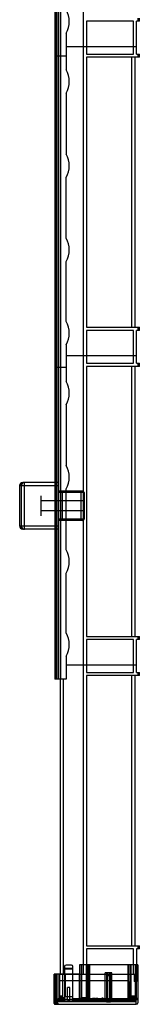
# Model space of a CAD drawing. Header units: millimetres. Extents: x 578 to 655, y 142 to 1573.
# Tile 1 of 2: x 578 to 655, y 142 to 775. Entities that reach past the tile are written whole.
import ezdxf

# ---------------------------------------------------------------- set-up
doc = ezdxf.new("R2010")
doc.units = ezdxf.units.MM
doc.header["$LTSCALE"] = 111.795718
doc.layers.get('0').update_dxf_attribs({"linetype": 'CONTINUOUS'})
doc.layers.add('INTFCLR_14552', color=7, linetype='CONTINUOUS')
doc.layers.add('INTFCLR_40899', color=7, linetype='CONTINUOUS')

msp = doc.modelspace()

# ---------------------------------------------------------------- linework, layer by layer
at = {"color": 7}
for p, q in [((600.9, 1554.02), (600.9, 351.02)), ((601.56, 1554.02), (601.56, 351.02)), ((601.94, 351.02), (601.94, 1554.02)), ((602.83, 1554.02), (602.83, 351.02)), ((603.23, 1554.02), (603.23, 351.02)), ((604.73, 351.02), (604.73, 1554.02)), ((619.43, 161.02), (619.43, 1554.02)), ((651.63, 774.42), (621.43, 774.42)), ((621.43, 774.42), (621.43, 753.27)), ((651.63, 753.27), (651.63, 774.42)), ((655.43, 774.42), (653.63, 774.42)), ((653.63, 753.27), (653.63, 774.42)), ((654.43, 776.42), (654.43, 774.42)), ((655.43, 774.42), (655.43, 776.42)), ((608.27, 766.72), (608.27, 743.12)), ((653.63, 758.02), (608.27, 758.02)), ((608.27, 752.02), (600.9, 752.02)), ((621.43, 753.27), (651.63, 753.27)), ((655.43, 751.27), (621.43, 751.27)), ((621.43, 751.27), (621.43, 577.42)), ((650.33, 751.27), (650.33, 577.42)), ((652.83, 577.42), (652.83, 751.27)), ((653.63, 753.27), (655.43, 753.27)), ((654.43, 753.27), (654.43, 751.27)), ((655.43, 751.27), (655.43, 753.27)), ((608.27, 728.12), (608.27, 688.92)), ((608.27, 634.72), (608.27, 673.92)), ((608.27, 581.22), (608.27, 619.72)), ((621.43, 577.42), (655.43, 577.42)), ((654.43, 577.42), (654.43, 575.42)), ((655.43, 575.42), (655.43, 577.42)), ((651.63, 575.42), (621.43, 575.42)), ((621.43, 575.42), (621.43, 554.27)), ((651.63, 554.27), (651.63, 575.42)), ((655.43, 575.42), (653.63, 575.42)), ((653.63, 554.27), (653.63, 575.42)), ((608.27, 566.22), (608.27, 542.62)), ((653.63, 559.02), (608.27, 559.02)), ((608.27, 551.52), (600.9, 551.52)), ((621.43, 554.27), (651.63, 554.27)), ((655.43, 552.27), (621.43, 552.27)), ((621.43, 552.27), (621.43, 378.42)), ((650.33, 552.27), (650.33, 378.42)), ((652.83, 378.42), (652.83, 552.27)), ((653.63, 554.27), (655.43, 554.27)), ((654.43, 554.27), (654.43, 552.27)), ((655.43, 552.27), (655.43, 554.27)), ((608.27, 527.62), (608.27, 488.42)), ((608.27, 434.22), (608.27, 473.42)), ((608.27, 380.72), (608.27, 419.22)), ((621.43, 378.42), (655.43, 378.42)), ((651.63, 376.42), (621.43, 376.42)), ((621.43, 376.42), (621.43, 355.27)), ((651.63, 355.27), (651.63, 376.42)), ((655.43, 376.42), (653.63, 376.42)), ((653.63, 355.27), (653.63, 376.42)), ((654.43, 378.42), (654.43, 376.42)), ((655.43, 376.42), (655.43, 378.42)), ((608.27, 365.72), (608.27, 351.02)), ((653.63, 360.02), (608.27, 360.02)), ((621.43, 355.27), (651.63, 355.27)), ((653.63, 355.27), (655.43, 355.27)), ((654.43, 355.27), (654.43, 353.27)), ((655.43, 353.27), (655.43, 355.27)), ((608.27, 351.02), (600.9, 351.02)), ((604.43, 351.02), (604.43, 161.02)), ((606.43, 161.02), (606.43, 351.02)), ((655.43, 353.27), (621.43, 353.27)), ((621.43, 353.27), (621.43, 179.42)), ((650.33, 353.27), (650.33, 179.42)), ((652.83, 179.42), (652.83, 353.27)), ((621.43, 179.42), (655.43, 179.42)), ((654.43, 179.42), (654.43, 177.42)), ((655.43, 177.42), (655.43, 179.42)), ((651.63, 177.42), (621.43, 177.42)), ((621.43, 177.42), (621.43, 161.02)), ((651.63, 161.02), (651.63, 177.42)), ((655.43, 177.42), (653.63, 177.42)), ((653.63, 177.42), (653.63, 156.27)), ((604.43, 161.02), (653.63, 161.02)), ((652.13, 161.02), (652.13, 156.27)), ((653.63, 156.27), (652.13, 156.27))]:
    msp.add_line(p, q, dxfattribs=at)
for centre in [(595.2, 774.22), (595.2, 735.62), (595.2, 681.42), (595.2, 627.22), (595.2, 573.72), (595.2, 535.12), (595.2, 480.92), (595.2, 426.72), (595.2, 373.22)]:
    msp.add_arc(centre, 15.06, 330.13717, 29.86283, dxfattribs=at)
at = {"layer": 'INTFCLR_14552', "color": 7}
for p, q in [((578.23, 475.55), (603.23, 475.55)), ((578.23, 475.55), (578.23, 449.55)), ((579.23, 475.55), (579.23, 449.55)), ((603.23, 477.55), (580.23, 477.55)), ((581.23, 477.55), (581.23, 447.55)), ((603.23, 477.55), (603.23, 447.55)), ((591.93, 469.05), (591.93, 456.05)), ((618.73, 472.05), (603.23, 472.05)), ((619.73, 471.05), (603.23, 471.05)), ((605.72, 472.05), (605.72, 453.05)), ((605.73, 472.05), (605.73, 453.05)), ((617.73, 472.05), (617.73, 453.05)), ((619.73, 471.05), (619.73, 454.05)), ((619.73, 465.8), (591.93, 465.8)), ((619.73, 459.3), (591.93, 459.3)), ((619.73, 454.05), (603.23, 454.05)), ((618.73, 453.05), (603.23, 453.05)), ((578.23, 449.55), (603.23, 449.55)), ((603.23, 447.55), (580.23, 447.55))]:
    msp.add_line(p, q, dxfattribs=at)
for centre, radius, start, end in [((580.23, 475.55), 2, 90, 180), ((581.23, 475.55), 2, 90, 180), ((618.73, 471.05), 1, 0, 90), ((618.73, 454.05), 1, 270, 360), ((580.23, 449.55), 2, 180, 270), ((581.23, 449.55), 2, 180, 270)]:
    msp.add_arc(centre, radius, start, end, dxfattribs=at)
for points, knots in [([(581.28, 477.55), (581.1, 477.55), (580.76, 477.51), (580.28, 477.32), (579.85, 477.02), (579.5, 476.6), (579.28, 476.09), (579.23, 475.73), (579.23, 475.55)], [0, 0, 0, 0, 0.166131, 0.319747, 0.484431, 0.659461, 0.833334, 1, 1, 1, 1]), ([(579.23, 449.55), (579.23, 449.37), (579.28, 449.01), (579.5, 448.51), (579.85, 448.09), (580.28, 447.78), (580.76, 447.59), (581.1, 447.55), (581.28, 447.55)], [0, 0, 0, 0, 0.167006, 0.340232, 0.514052, 0.678284, 0.832062, 1, 1, 1, 1])]:
    msp.add_open_spline(points, degree=3, knots=knots, dxfattribs=at)
at = {"layer": 'INTFCLR_40899', "color": 7}
for p, q in [((607.13, 165.95), (607.13, 145.52)), ((612.63, 164.84), (607.13, 164.84)), ((611.63, 166.95), (608.13, 166.95)), ((612.63, 145.52), (612.63, 165.95)), ((654.43, 167.12), (616.93, 167.12)), ((616.93, 167.12), (616.93, 145.25)), ((617.93, 167.12), (617.93, 144.54)), ((618.43, 145.98), (618.43, 167.12)), ((621.43, 145.98), (621.43, 167.12)), ((621.93, 167.12), (621.93, 144.54)), ((622.93, 167.12), (622.93, 145.25)), ((623.33, 167.12), (623.33, 145.25)), ((648.03, 167.12), (648.03, 145.25)), ((648.43, 167.12), (648.43, 145.25)), ((649.43, 167.12), (649.43, 144.54)), ((649.93, 167.12), (649.93, 144.22)), ((652.93, 145.52), (652.93, 167.12)), ((653.43, 167.12), (653.43, 144.54)), ((654.43, 167.12), (654.43, 142.7)), ((616.93, 161.02), (600.39, 161.02)), ((600.39, 143.3), (600.39, 161.02)), ((600.42, 142.23), (600.42, 161.02)), ((601.04, 161.02), (601.04, 142.12)), ((601.05, 161.02), (601.05, 142.89)), ((601.43, 141.72), (601.43, 161.02)), ((601.43, 142.49), (601.43, 161.02)), ((601.59, 144.41), (601.59, 161.02)), ((601.62, 143.33), (601.62, 161.02)), ((602.03, 161.02), (602.03, 141.72)), ((602.07, 161.02), (602.07, 143.23)), ((602.43, 142.1), (602.43, 161.02)), ((603.63, 145.53), (603.63, 161.02)), ((603.93, 161.02), (603.93, 145.76)), ((605.93, 161.02), (605.93, 145.52)), ((606.13, 145.27), (606.13, 161.02)), ((612.63, 164.34), (607.13, 164.34)), ((607.53, 161.02), (607.53, 146.52)), ((616.53, 161.02), (616.53, 145.25)), ((637.63, 162.02), (633.43, 162.02)), ((633.43, 144.47), (633.43, 162.02)), ((634.15, 162.02), (634.15, 143.31)), ((634.93, 144.88), (634.93, 162.02)), ((636.13, 160.02), (634.93, 160.02)), ((636.13, 144.88), (636.13, 162.02)), ((636.9, 162.02), (636.9, 143.31)), ((637.63, 144.47), (637.63, 162.02)), ((647.28, 156.9), (603.63, 156.9)), ((610.68, 152.52), (609.18, 152.52)), ((609.18, 145.01), (609.18, 152.52)), ((610.68, 145.01), (610.68, 152.52)), ((649.28, 154.9), (649.28, 144.97)), ((606.13, 146.92), (603.63, 146.92)), ((605.93, 146.52), (603.63, 146.52)), ((605.93, 145.76), (603.63, 145.76)), ((612.63, 146.52), (607.13, 146.52)), ((618.43, 145.52), (618.42, 145.98)), ((618.42, 145.98), (621.42, 145.98)), ((618.43, 145.98), (621.43, 145.98)), ((618.43, 145.98), (618.43, 145.52)), ((621.42, 145.98), (621.43, 145.52)), ((621.43, 145.98), (621.43, 145.52)), ((652.93, 146.92), (648.93, 146.92)), ((648.93, 145.17), (648.93, 146.92)), ((652.93, 145.99), (649.93, 145.99)), ((601.04, 142.42), (602.03, 142.42)), ((601.04, 142.42), (601.43, 142.42)), ((601.04, 142.12), (602.03, 142.12)), ((601.04, 142.12), (601.43, 142.12)), ((602.03, 143.8), (601.05, 143.8)), ((601.05, 143.8), (601.43, 143.8)), ((601.05, 142.89), (602.03, 142.89)), ((601.05, 142.89), (601.43, 142.89)), ((602.03, 143.41), (601.43, 143.41)), ((601.43, 143.41), (602.03, 143.41)), ((602.03, 143.41), (601.43, 143.41)), ((602.03, 142.49), (601.43, 142.49)), ((602.03, 142.49), (601.43, 142.49)), ((601.43, 142.49), (602.03, 142.49)), ((602.03, 142.03), (601.43, 142.03)), ((601.43, 142.02), (602.03, 142.03)), ((602.03, 142.03), (601.43, 142.02)), ((602.03, 141.72), (601.43, 141.72)), ((602.03, 141.72), (601.43, 141.72)), ((601.43, 141.72), (602.03, 141.72)), ((602.03, 142.49), (602.29, 142.49)), ((602.03, 141.72), (602.39, 141.72)), ((602.07, 144.83), (603.63, 144.83)), ((603.63, 144.06), (602.07, 144.06)), ((603.62, 144.06), (602.07, 144.06)), ((603.63, 143.49), (602.07, 143.49)), ((603.63, 143.23), (602.07, 143.23)), ((602.38, 141.72), (602.64, 141.72)), ((602.43, 144.65), (602.43, 144.65)), ((602.54, 141.72), (602.65, 141.72)), ((602.64, 141.72), (602.73, 141.72)), ((602.83, 144.25), (602.83, 143.49)), ((602.83, 142.43), (602.83, 142.06)), ((602.83, 141.71), (602.83, 141.7)), ((606.13, 144.27), (602.84, 144.27)), ((603.63, 143.8), (603.62, 144.06)), ((603.63, 145.53), (607.13, 145.52)), ((603.63, 145.27), (603.63, 145.53)), ((603.63, 145.52), (605.93, 145.52)), ((603.63, 145.27), (603.63, 145.52)), ((606.13, 145.27), (603.63, 145.27)), ((603.63, 145.04), (603.63, 145.27)), ((603.63, 145.04), (606.13, 145.04)), ((603.63, 144.83), (603.63, 145.04)), ((603.63, 145.04), (603.63, 144.83)), ((603.63, 144.06), (603.63, 144.83)), ((603.63, 143.74), (603.63, 144.06)), ((652.93, 143.74), (603.63, 143.74)), ((603.63, 143.73), (603.63, 143.74)), ((652.93, 143.73), (603.63, 143.73)), ((603.63, 143.73), (603.63, 143.49)), ((603.63, 143.67), (634.93, 143.67)), ((603.63, 143.23), (603.63, 143.49)), ((603.63, 143.23), (603.63, 143.2)), ((652.93, 143.2), (603.63, 143.2)), ((607.13, 145.76), (603.93, 145.76)), ((606.13, 145.04), (606.13, 145.27)), ((606.13, 145.27), (606.13, 145.04)), ((606.13, 145.04), (606.13, 144.27)), ((606.13, 144.27), (606.13, 143.7)), ((612.63, 143.7), (606.13, 143.7)), ((607.13, 145.01), (607.13, 145.52)), ((607.13, 145.52), (607.13, 145.01)), ((607.13, 145.01), (609.18, 145.01)), ((607.13, 145.01), (607.13, 144.7)), ((607.13, 145.01), (609.18, 145.01)), ((609.18, 145.01), (609.18, 144.7)), ((609.18, 145.01), (609.18, 144.7)), ((609.18, 144.7), (610.68, 144.7)), ((609.18, 144.7), (610.68, 144.7)), ((610.68, 145.01), (612.63, 145.01)), ((610.68, 145.01), (610.68, 144.7)), ((610.68, 144.7), (610.68, 145.01)), ((610.68, 145.01), (612.63, 145.01)), ((612.63, 145.52), (618.43, 145.52)), ((612.63, 145.52), (612.63, 145.01)), ((616.54, 145.07), (612.63, 145.07)), ((612.63, 144.08), (612.63, 145.01)), ((617.93, 144.08), (612.63, 144.08)), ((612.63, 144.08), (612.63, 143.7)), ((612.63, 144.08), (617.93, 144.08)), ((617.93, 144.08), (612.63, 144.08)), ((616.93, 145.25), (616.53, 145.25)), ((616.54, 145.07), (616.93, 145.12)), ((622.93, 145.53), (616.93, 145.53)), ((616.93, 145.2), (616.93, 145.25)), ((621.93, 144.54), (617.93, 144.54)), ((617.93, 144.54), (617.93, 144.08)), ((617.93, 144.54), (621.93, 144.54)), ((621.93, 144.54), (617.93, 144.54)), ((621.43, 145.52), (652.93, 145.52)), ((622.62, 145.62), (621.69, 145.62)), ((621.69, 145.13), (621.69, 145.62)), ((621.78, 145.25), (621.69, 145.23)), ((621.69, 145.23), (622.31, 145.18)), ((622.31, 145.18), (621.69, 145.13)), ((621.69, 145.13), (621.78, 145.11)), ((621.78, 145.11), (621.78, 145.62)), ((622.62, 145.18), (621.78, 145.25)), ((621.78, 145.11), (622.62, 145.18)), ((621.93, 144.54), (621.93, 144.08)), ((621.93, 144.08), (621.93, 144.54)), ((649.43, 144.08), (621.93, 144.08)), ((622.31, 145.18), (622.31, 145.62)), ((622.62, 145.18), (622.62, 145.62)), ((622.92, 145.12), (623.31, 145.07)), ((623.33, 145.25), (622.93, 145.25)), ((622.93, 145.25), (622.93, 145.2)), ((648.04, 145.07), (623.31, 145.07)), ((625.11, 145.62), (626.75, 145.62)), ((625.11, 145.62), (625.11, 145.12)), ((625.15, 145.14), (625.11, 145.12)), ((625.11, 145.12), (625.11, 145.09)), ((625.11, 145.09), (625.15, 145.07)), ((625.15, 145.07), (625.15, 145.62)), ((625.28, 145.17), (625.15, 145.14)), ((625.15, 145.07), (625.28, 145.04)), ((625.28, 145.04), (625.28, 145.62)), ((625.46, 145.2), (625.28, 145.17)), ((625.28, 145.04), (625.46, 145.02)), ((625.37, 145.09), (625.37, 145.62)), ((625.42, 145.07), (625.42, 145.62)), ((625.46, 145.02), (625.46, 145.62)), ((625.68, 145.2), (625.46, 145.2)), ((625.46, 145.02), (625.68, 145.01)), ((625.5, 145.06), (625.5, 145.62)), ((625.64, 145.05), (625.64, 145.62)), ((626.48, 145.16), (625.64, 145.16)), ((625.64, 145.05), (626.48, 145.05)), ((625.68, 145.01), (625.68, 145.62)), ((626.48, 145.2), (625.68, 145.2)), ((625.68, 145.01), (626.75, 145.01)), ((626.48, 145.36), (626.48, 145.62)), ((626.75, 145.36), (626.48, 145.36)), ((626.48, 145.36), (626.48, 145.2)), ((626.48, 145.2), (626.48, 145.05)), ((626.75, 145.36), (626.75, 145.62)), ((626.75, 145.01), (626.75, 145.36)), ((627.1, 145.62), (628.74, 145.62)), ((627.1, 145.62), (627.1, 145.12)), ((627.15, 145.14), (627.1, 145.12)), ((627.1, 145.12), (627.1, 145.09)), ((627.1, 145.09), (627.15, 145.07)), ((627.15, 145.07), (627.15, 145.62)), ((627.28, 145.17), (627.15, 145.14)), ((627.15, 145.07), (627.28, 145.04)), ((627.28, 145.04), (627.28, 145.62)), ((627.46, 145.2), (627.28, 145.17)), ((627.28, 145.04), (627.46, 145.02)), ((627.37, 145.09), (627.37, 145.62)), ((627.41, 145.07), (627.41, 145.62)), ((627.46, 145.02), (627.46, 145.62)), ((627.68, 145.2), (627.46, 145.2)), ((627.46, 145.02), (627.68, 145.01)), ((627.5, 145.06), (627.5, 145.62)), ((627.63, 145.05), (627.63, 145.62)), ((628.48, 145.16), (627.63, 145.16)), ((627.63, 145.05), (628.48, 145.05)), ((627.68, 145.01), (627.68, 145.62)), ((628.48, 145.2), (627.68, 145.2)), ((627.68, 145.01), (628.74, 145.01)), ((628.48, 145.36), (628.48, 145.62)), ((628.74, 145.36), (628.48, 145.36)), ((628.48, 145.36), (628.48, 145.2)), ((628.48, 145.2), (628.48, 145.05)), ((628.74, 145.36), (628.74, 145.62)), ((628.74, 145.01), (628.74, 145.36)), ((632.16, 145.62), (631.22, 145.62)), ((631.22, 145.18), (631.22, 145.62)), ((632.07, 145.25), (631.22, 145.18)), ((631.22, 145.18), (632.07, 145.11)), ((631.54, 145.18), (631.54, 145.62)), ((631.54, 145.18), (632.16, 145.23)), ((632.16, 145.13), (631.54, 145.18)), ((632.07, 145.11), (632.07, 145.62)), ((632.16, 145.23), (632.07, 145.25)), ((632.07, 145.11), (632.16, 145.13)), ((632.16, 145.13), (632.16, 145.62)), ((634.15, 144.47), (633.43, 144.47)), ((633.43, 144.47), (633.43, 144.36)), ((634.15, 144.47), (633.43, 144.47)), ((633.43, 144.47), (633.43, 144.4)), ((633.43, 144.36), (634.15, 144.36)), ((633.43, 143.35), (633.43, 144.36)), ((633.43, 144.36), (634.15, 144.36)), ((634.15, 143.35), (633.43, 143.35)), ((633.43, 143.35), (633.43, 143.31)), ((634.15, 143.31), (633.43, 143.31)), ((636.12, 144.88), (634.92, 144.88)), ((634.92, 144.88), (634.93, 144.54)), ((636.13, 144.88), (634.93, 144.88)), ((634.93, 144.88), (634.93, 144.54)), ((634.93, 144.29), (634.93, 144.54)), ((634.93, 143.8), (634.93, 144.29)), ((634.93, 144.02), (636.13, 144.02)), ((634.93, 143.67), (634.93, 143.8)), ((634.93, 143.67), (634.93, 143.38)), ((634.93, 143.51), (636.13, 143.51)), ((634.93, 143.29), (634.93, 143.38)), ((634.93, 143.2), (634.93, 143.29)), ((634.93, 143.23), (636.13, 143.23)), ((636.13, 144.54), (636.12, 144.88)), ((636.13, 144.88), (636.13, 144.54)), ((636.13, 144.29), (636.13, 144.54)), ((636.13, 144.29), (636.13, 143.8)), ((652.93, 143.8), (636.13, 143.8)), ((636.13, 143.67), (636.13, 143.8)), ((636.13, 143.67), (652.93, 143.67)), ((636.13, 143.38), (636.13, 143.67)), ((636.13, 143.29), (636.13, 143.38)), ((636.13, 143.29), (636.13, 143.2)), ((637.63, 144.47), (636.9, 144.47)), ((637.63, 144.47), (636.9, 144.47)), ((636.9, 144.36), (637.63, 144.36)), ((636.9, 144.36), (637.63, 144.36)), ((637.63, 143.35), (636.9, 143.35)), ((637.63, 143.31), (636.9, 143.31)), ((637.63, 144.47), (637.63, 144.36)), ((637.63, 144.36), (637.63, 144.43)), ((637.63, 143.35), (637.63, 144.36)), ((637.63, 143.35), (637.63, 143.31)), ((648.43, 145.25), (648.03, 145.25)), ((648.43, 145.12), (648.04, 145.07)), ((654.43, 145.53), (648.43, 145.53)), ((648.43, 145.2), (648.43, 145.25)), ((652.93, 145.18), (648.93, 145.17)), ((652.93, 145.17), (648.93, 145.17)), ((648.93, 145.17), (648.93, 144.95)), ((648.93, 145.17), (648.93, 144.95)), ((648.93, 144.95), (652.93, 144.95)), ((648.93, 144.95), (652.92, 144.95)), ((649.32, 144.97), (649.28, 144.97)), ((649.78, 144.97), (649.32, 144.97)), ((649.32, 144.97), (649.32, 143.36)), ((649.78, 143.43), (649.32, 143.36)), ((652.93, 143.36), (649.32, 143.36)), ((653.43, 144.54), (649.43, 144.54)), ((649.43, 144.54), (649.43, 144.08)), ((649.78, 144.97), (652.93, 144.97)), ((649.78, 144.97), (649.78, 143.43)), ((652.93, 143.43), (649.78, 143.43)), ((649.93, 145.75), (652.93, 145.75)), ((652.93, 145.72), (649.93, 145.72)), ((649.93, 144.22), (652.93, 144.22)), ((649.93, 144.19), (649.93, 144.22)), ((652.93, 144.19), (649.93, 144.19)), ((652.93, 145.52), (652.93, 145.17)), ((652.93, 145.17), (652.93, 144.95)), ((652.93, 144.95), (652.93, 143.74)), ((652.93, 143.73), (652.93, 143.74)), ((652.93, 143.43), (652.93, 143.73)), ((652.93, 143.36), (652.93, 143.43)), ((652.93, 143.36), (652.93, 143.2)), ((653.43, 141.7), (653.43, 144.54))]:
    msp.add_line(p, q, dxfattribs=at)
for points in [[(600.39, 143.31), (600.69, 142.78), (601.33, 142.5)], [(600.42, 142.23), (600.6, 141.89), (600.78, 141.8), (600.94, 141.76), (601.15, 141.74), (601.4, 141.72)], [(602.29, 142.49), (602.51, 142.48), (602.65, 142.47), (602.7, 142.46), (602.62, 142.49), (602.49, 142.62)], [(602.43, 144.65), (602.43, 144.66), (602.44, 144.66)], [(602.7, 142.46), (602.63, 142.49), (602.49, 142.62), (602.43, 142.83)], [(602.52, 142.21), (602.45, 142.33), (602.43, 142.46)], [(602.51, 142.22), (602.45, 142.33), (602.43, 142.46)], [(602.72, 141.72), (602.78, 141.71), (602.79, 141.71), (602.72, 141.73), (602.61, 141.77), (602.52, 141.86), (602.45, 141.97), (602.43, 142.11)], [(602.77, 141.71), (602.79, 141.71), (602.73, 141.72), (602.62, 141.77), (602.52, 141.85), (602.45, 141.97), (602.43, 142.11)], [(602.84, 144.27), (602.83, 144.26), (602.83, 144.26), (602.83, 144.25)], [(602.83, 141.7), (619.59, 141.75), (636.46, 141.78), (653.43, 141.7)]]:
    msp.add_lwpolyline(points, dxfattribs=at)
for centre, radius, start, end in [((608.13, 165.95), 1, 90.00523, 179.99784), ((611.63, 165.95), 1, 0.00527, 89.99781), ((647.28, 154.9), 2, 0, 90), ((601.46, 143.81), 0.414, 181.51907, 224.20493), ((601.43, 142.89), 0.4, 254.05167, 270), ((601.43, 142.12), 0.4, 266.8157, 270.00304), ((602.83, 142.46), 0.4, 180.03405, 270.03317), ((602.83, 142.11), 0.4, 180.00077, 269.99998), ((602.83, 142.1), 0.4, 180, 270), ((605.18, 1241.9), 1096.63, 269.91864, 270.04919), ((606.93, -88.5), 234.02, 89.95311, 90.2469), ((617.95, 145.25), 1.42, 180.0024, 187.25789), ((617.95, 145.25), 1.42, 179.99467, 187.26563), ((617.91, 145.53), 0.987, 180.0679, 225.32084), ((617.96, 145.25), 1.03, 180.00357, 187.21212), ((621.94, 145.53), 0.987, 314.67917, 359.93209), ((621.89, 145.25), 1.03, 352.81786, 0.00695), ((621.89, 145.25), 1.03, 352.78941, 359.99781), ((621.9, 145.25), 1.43, 352.74468, 359.99578), ((621.9, 145.25), 1.42, 352.73452, 0.0052), ((834.09, 145.81), 199.17, 180.4372, 180.57766), ((803.68, 145.54), 167.56, 180.42574, 180.59279), ((649.45, 145.25), 1.42, 180.0024, 187.25789), ((649.45, 145.25), 1.42, 179.99467, 187.26563), ((649.41, 145.53), 0.987, 180.06791, 225.32083), ((649.46, 145.25), 1.03, 180.00357, 187.21212), ((653.43, 145.55), 1.01, 269.99961, 277.71459), ((653.43, 142.7), 1, 270, 360)]:
    msp.add_arc(centre, radius, start, end, dxfattribs=at)
for centre, major_axis, ratio, start_param, end_param in [((617.53, 443.2), (0, 300), 0.231563, -3.028439, -3.027797), ((633.17, 443.2), (0, 300), 0.231563, -3.254104, -3.253461), ((601.75, 443.2), (0, 300), 0.694681, -3.027797, -3.027369), ((648.68, 443.2), (0, 300), 0.694681, -3.253461, -3.253033), ((554.25, 443.2), (625.19, 0), 0.479854, -1.456572, -1.456358), ((695.03, 443.2), (625.19, 0), 0.479854, -1.682237, -1.682023), ((619.52, 443.2), (0, 300), 0.231553, -3.028439, -3.027797), ((635.17, 443.2), (0, 300), 0.231553, -3.254104, -3.253461), ((603.75, 443.2), (0, 300), 0.694681, -3.027797, -3.027369), ((650.68, 443.2), (0, 300), 0.694681, -3.253461, -3.253033), ((556.24, 443.2), (625.2, 0), 0.479847, -1.456572, -1.456358), ((697.03, 443.2), (625.2, 0), 0.479847, -1.682237, -1.682023)]:
    msp.add_ellipse(centre, major_axis=major_axis, ratio=ratio, start_param=start_param, end_param=end_param, dxfattribs=at)
for points, knots in [([(600.39, 143.3), (600.39, 143.36), (600.48, 143.5), (600.72, 143.66), (600.92, 143.75), (601.05, 143.8)], [0, 0, 0, 0, 0.204948, 0.527753, 1, 1, 1, 1]), ([(601.05, 142.89), (600.92, 142.92), (600.72, 142.99), (600.48, 143.11), (600.39, 143.25), (600.39, 143.3)], [0, 0, 0, 0, 0.474895, 0.794847, 1, 1, 1, 1]), ([(601.04, 142.42), (600.92, 142.4), (600.73, 142.36), (600.54, 142.31), (600.42, 142.26), (600.42, 142.23)], [0, 0, 0, 0, 0.534475, 0.864503, 1, 1, 1, 1]), ([(600.42, 142.23), (600.42, 142.26), (600.54, 142.31), (600.73, 142.36), (600.92, 142.4), (601.04, 142.42)], [0, 0, 0, 0, 0.135497, 0.465525, 1, 1, 1, 1]), ([(600.42, 142.23), (600.42, 142.21), (600.49, 142.18), (600.6, 142.16), (600.79, 142.13), (600.95, 142.13), (601.04, 142.12)], [0, 0, 0, 0, 0.083259, 0.271645, 0.576771, 1, 1, 1, 1]), ([(601.43, 142.49), (601.27, 142.54), (601.02, 142.59), (600.71, 142.91), (601.03, 143.24), (601.27, 143.34), (601.43, 143.41)], [0, 0, 0, 0, 0.318624, 0.486049, 0.664503, 1, 1, 1, 1]), ([(601.43, 142.03), (601.34, 142.01), (601.19, 141.98), (600.99, 141.92), (600.89, 141.89), (600.81, 141.84), (600.83, 141.81), (600.86, 141.79), (600.91, 141.78), (600.98, 141.76), (601.06, 141.75), (601.21, 141.73), (601.34, 141.73), (601.43, 141.72)], [0, 0, 0, 0, 0.211953, 0.366036, 0.462763, 0.506856, 0.523192, 0.549337, 0.588659, 0.642044, 0.709793, 0.792018, 1, 1, 1, 1]), ([(601.43, 141.72), (601.27, 141.73), (601.12, 141.72), (600.74, 141.83), (601.12, 141.98), (601.27, 142), (601.43, 142.02)], [0, 0, 0, 0, 0.360835, 0.491893, 0.630765, 1, 1, 1, 1]), ([(601.43, 142.02), (601.27, 142), (601.12, 141.98), (600.74, 141.83), (601.12, 141.72), (601.27, 141.73), (601.43, 141.72)], [0, 0, 0, 0, 0.369234, 0.508105, 0.639164, 1, 1, 1, 1]), ([(601.15, 142.14), (601.13, 142.17), (601.09, 142.22), (601.05, 142.32), (601.04, 142.39), (601.04, 142.42)], [0, 0, 0, 0, 0.332195, 0.665995, 1, 1, 1, 1]), ([(601.15, 141.84), (601.13, 141.86), (601.08, 141.92), (601.05, 142.02), (601.04, 142.09), (601.04, 142.12)], [0, 0, 0, 0, 0.331399, 0.665075, 1, 1, 1, 1]), ([(601.05, 142.33), (601.06, 142.29), (601.09, 142.21), (601.18, 142.11), (601.3, 142.04), (601.38, 142.03), (601.43, 142.03)], [0, 0, 0, 0, 0.254868, 0.505856, 0.753709, 1, 1, 1, 1]), ([(601.05, 142.03), (601.06, 141.99), (601.09, 141.9), (601.18, 141.8), (601.29, 141.74), (601.38, 141.72), (601.43, 141.72)], [0, 0, 0, 0, 0.25278, 0.503655, 0.75248, 1, 1, 1, 1]), ([(601.06, 143.71), (601.07, 143.67), (601.11, 143.58), (601.2, 143.49), (601.31, 143.42), (601.39, 143.41), (601.43, 143.41)], [0, 0, 0, 0, 0.260602, 0.512852, 0.758455, 1, 1, 1, 1]), ([(601.43, 142.49), (601.41, 142.49), (601.34, 142.5), (601.25, 142.53), (601.16, 142.59), (601.09, 142.68), (601.06, 142.76), (601.06, 142.79)], [0, 0, 0, 0, 0.155254, 0.359252, 0.559312, 0.7804, 1, 1, 1, 1]), ([(601.43, 142.03), (601.39, 142.03), (601.32, 142.04), (601.23, 142.08), (601.18, 142.12), (601.15, 142.14)], [0, 0, 0, 0, 0.331112, 0.664422, 1, 1, 1, 1]), ([(601.43, 143.41), (601.4, 143.41), (601.33, 143.42), (601.24, 143.46), (601.19, 143.5), (601.16, 143.53)], [0, 0, 0, 0, 0.330228, 0.663726, 1, 1, 1, 1]), ([(601.59, 144.41), (601.59, 144.46), (601.65, 144.58), (601.82, 144.71), (601.98, 144.79), (602.07, 144.83)], [0, 0, 0, 0, 0.219791, 0.542049, 1, 1, 1, 1]), ([(602.07, 144.83), (601.94, 144.77), (601.75, 144.68), (601.59, 144.49), (601.59, 144.41)], [0, 0, 0, 0, 0.638506, 1, 1, 1, 1]), ([(602.07, 144.06), (601.98, 144.09), (601.83, 144.15), (601.65, 144.26), (601.59, 144.37), (601.59, 144.41)], [0, 0, 0, 0, 0.459046, 0.77826, 1, 1, 1, 1]), ([(601.59, 144.41), (601.59, 144.34), (601.75, 144.16), (601.94, 144.1), (602.07, 144.06)], [0, 0, 0, 0, 0.360538, 1, 1, 1, 1]), ([(602.07, 143.49), (601.98, 143.47), (601.85, 143.44), (601.69, 143.4), (601.63, 143.35), (601.62, 143.33)], [0, 0, 0, 0, 0.52911, 0.857956, 1, 1, 1, 1]), ([(602.07, 143.23), (601.98, 143.24), (601.85, 143.26), (601.69, 143.27), (601.64, 143.31), (601.62, 143.33)], [0, 0, 0, 0, 0.534909, 0.862908, 1, 1, 1, 1]), ([(601.62, 143.33), (601.64, 143.31), (601.69, 143.27), (601.85, 143.26), (601.98, 143.24), (602.07, 143.23)], [0, 0, 0, 0, 0.137092, 0.465091, 1, 1, 1, 1]), ([(602.43, 143.89), (602.43, 143.87), (602.38, 143.84), (602.3, 143.82), (602.17, 143.81), (602.08, 143.8), (602.03, 143.8)], [0, 0, 0, 0, 0.107274, 0.321976, 0.634101, 1, 1, 1, 1]), ([(602.03, 143.41), (602.11, 143.41), (602.27, 143.41), (602.49, 143.42), (602.67, 143.44), (602.77, 143.46), (602.83, 143.48), (602.83, 143.49)], [0, 0, 0, 0, 0.297815, 0.586592, 0.834997, 0.940988, 1, 1, 1, 1]), ([(602.03, 143.41), (602.11, 143.41), (602.27, 143.41), (602.48, 143.42), (602.66, 143.44), (602.76, 143.46), (602.82, 143.48), (602.83, 143.49)], [0, 0, 0, 0, 0.303102, 0.578554, 0.79803, 0.940736, 1, 1, 1, 1]), ([(602.83, 143.49), (602.82, 143.48), (602.76, 143.46), (602.66, 143.44), (602.48, 143.42), (602.27, 143.41), (602.11, 143.41), (602.03, 143.41)], [0, 0, 0, 0, 0.059435, 0.202471, 0.422173, 0.697489, 1, 1, 1, 1]), ([(602.03, 142.89), (602.08, 142.89), (602.17, 142.89), (602.3, 142.88), (602.37, 142.86), (602.43, 142.85), (602.43, 142.83)], [0, 0, 0, 0, 0.374501, 0.693119, 0.908242, 1, 1, 1, 1]), ([(602.43, 142.83), (602.43, 142.85), (602.37, 142.86), (602.3, 142.88), (602.17, 142.89), (602.08, 142.89), (602.03, 142.89)], [0, 0, 0, 0, 0.091769, 0.306865, 0.625461, 1, 1, 1, 1]), ([(602.03, 142.49), (602.11, 142.49), (602.28, 142.49), (602.5, 142.48), (602.69, 142.47), (602.78, 142.45), (602.83, 142.43)], [0, 0, 0, 0, 0.317498, 0.636601, 0.827423, 1, 1, 1, 1]), ([(602.83, 142.43), (602.81, 142.44), (602.76, 142.46), (602.66, 142.47), (602.5, 142.48), (602.28, 142.49), (602.11, 142.49), (602.03, 142.49)], [0, 0, 0, 0, 0.062596, 0.184554, 0.378956, 0.685696, 1, 1, 1, 1]), ([(602.03, 142.42), (602.08, 142.42), (602.17, 142.43), (602.28, 142.43), (602.35, 142.44), (602.39, 142.45), (602.41, 142.45), (602.43, 142.46), (602.43, 142.46)], [0, 0, 0, 0, 0.377832, 0.69872, 0.821422, 0.913568, 0.972891, 1, 1, 1, 1]), ([(602.03, 142.12), (602.08, 142.12), (602.15, 142.12), (602.25, 142.12), (602.31, 142.12), (602.35, 142.12), (602.39, 142.12), (602.41, 142.11), (602.43, 142.11), (602.43, 142.11)], [0, 0, 0, 0, 0.38237, 0.555299, 0.706708, 0.830256, 0.922276, 0.979791, 1, 1, 1, 1]), ([(602.83, 142.06), (602.78, 142.05), (602.67, 142.04), (602.49, 142.03), (602.27, 142.03), (602.11, 142.03), (602.03, 142.03)], [0, 0, 0, 0, 0.178826, 0.403377, 0.688241, 1, 1, 1, 1]), ([(602.03, 142.03), (602.11, 142.03), (602.27, 142.03), (602.49, 142.03), (602.67, 142.04), (602.78, 142.05), (602.83, 142.06)], [0, 0, 0, 0, 0.319939, 0.595846, 0.812315, 1, 1, 1, 1]), ([(602.03, 142.03), (602.11, 142.03), (602.27, 142.03), (602.48, 142.03), (602.67, 142.04), (602.78, 142.05), (602.83, 142.06)], [0, 0, 0, 0, 0.307901, 0.586625, 0.80748, 1, 1, 1, 1]), ([(602.83, 142.06), (602.78, 142.05), (602.67, 142.04), (602.48, 142.03), (602.26, 142.03), (602.11, 142.03), (602.03, 142.03)], [0, 0, 0, 0, 0.193153, 0.414204, 0.692709, 1, 1, 1, 1]), ([(602.83, 141.71), (602.81, 141.71), (602.75, 141.72), (602.59, 141.72), (602.34, 141.72), (602.14, 141.72), (602.03, 141.72)], [0, 0, 0, 0, 0.062812, 0.240046, 0.579945, 1, 1, 1, 1]), ([(602.03, 141.72), (602.09, 141.72), (602.21, 141.72), (602.39, 141.72), (602.55, 141.72), (602.7, 141.72), (602.78, 141.71), (602.83, 141.71)], [0, 0, 0, 0, 0.234962, 0.461446, 0.676174, 0.838977, 1, 1, 1, 1]), ([(602.83, 141.71), (602.77, 141.72), (602.66, 141.72), (602.48, 141.72), (602.26, 141.72), (602.11, 141.72), (602.03, 141.72)], [0, 0, 0, 0, 0.191858, 0.413576, 0.692784, 1, 1, 1, 1]), ([(602.03, 141.72), (602.11, 141.72), (602.27, 141.72), (602.48, 141.72), (602.67, 141.72), (602.78, 141.72), (602.83, 141.71)], [0, 0, 0, 0, 0.310016, 0.588145, 0.808596, 1, 1, 1, 1]), ([(602.07, 144.83), (602.24, 144.83), (602.59, 144.83), (603.11, 144.83), (603.45, 144.83), (603.63, 144.83)], [0, 0, 0, 0, 0.332538, 0.66572, 1, 1, 1, 1]), ([(602.43, 144.65), (602.43, 144.54), (602.51, 144.33), (602.72, 144.25), (602.83, 144.25)], [0, 0, 0, 0, 0.498504, 1, 1, 1, 1]), ([(602.43, 144.65), (602.43, 144.54), (602.51, 144.33), (602.72, 144.25), (602.83, 144.25)], [0, 0, 0, 0, 0.498504, 1, 1, 1, 1]), ([(602.43, 143.89), (602.43, 143.79), (602.51, 143.58), (602.72, 143.49), (602.83, 143.49)], [0, 0, 0, 0, 0.498949, 1, 1, 1, 1]), ([(602.43, 142.83), (602.43, 142.73), (602.51, 142.52), (602.72, 142.43), (602.83, 142.43)], [0, 0, 0, 0, 0.495823, 1, 1, 1, 1]), ([(602.43, 142.83), (602.43, 142.73), (602.51, 142.52), (602.72, 142.43), (602.83, 142.43)], [0, 0, 0, 0, 0.495826, 1, 1, 1, 1]), ([(603.93, 145.76), (603.77, 145.64), (603.48, 145.43), (603.09, 145.14), (602.78, 144.91), (602.57, 144.76), (602.47, 144.69), (602.44, 144.66)], [0, 0, 0, 0, 0.314334, 0.584587, 0.795584, 0.934437, 1, 1, 1, 1]), ([(602.44, 144.66), (602.47, 144.69), (602.54, 144.74), (602.69, 144.85), (602.91, 145.01), (603.19, 145.22), (603.54, 145.47), (603.79, 145.66), (603.93, 145.76)], [0, 0, 0, 0, 0.054843, 0.155533, 0.297622, 0.4885, 0.730798, 1, 1, 1, 1]), ([(602.84, 144.27), (602.73, 144.27), (602.53, 144.36), (602.44, 144.56), (602.44, 144.66)], [0, 0, 0, 0, 0.500034, 1, 1, 1, 1]), ([(602.84, 144.27), (602.73, 144.27), (602.53, 144.36), (602.44, 144.56), (602.44, 144.66)], [0, 0, 0, 0, 0.499131, 1, 1, 1, 1]), ([(602.84, 144.27), (602.86, 144.3), (602.92, 144.38), (603.04, 144.54), (603.21, 144.78), (603.41, 145.06), (603.66, 145.39), (603.83, 145.62), (603.93, 145.76)], [0, 0, 0, 0, 0.05685, 0.172125, 0.328353, 0.533113, 0.730966, 1, 1, 1, 1]), ([(603.93, 145.76), (603.82, 145.61), (603.63, 145.35), (603.34, 144.96), (603.11, 144.65), (602.95, 144.41), (602.86, 144.3), (602.84, 144.27)], [0, 0, 0, 0, 0.296532, 0.529874, 0.775619, 0.930911, 1, 1, 1, 1]), ([(602.84, 144.27), (603.2, 144.27), (603.93, 144.27), (605.03, 144.27), (605.76, 144.27), (606.13, 144.27)], [0, 0, 0, 0, 0.332783, 0.666119, 1, 1, 1, 1]), ([(603.63, 145.52), (603.85, 145.52), (604.44, 145.52), (605.21, 145.52), (605.74, 145.52), (605.93, 145.52)], [0, 0, 0, 0, 0.297546, 0.763271, 1, 1, 1, 1]), ([(603.63, 145.04), (603.85, 145.04), (604.44, 145.04), (605.21, 145.04), (605.81, 145.04), (606.06, 145.04), (606.13, 145.04)], [0, 0, 0, 0, 0.274737, 0.703113, 0.920855, 1, 1, 1, 1]), ([(634.93, 143.81), (632.3, 143.81), (627.06, 143.8), (619.21, 143.8), (611.41, 143.8), (606.22, 143.8), (603.63, 143.8)], [0, 0, 0, 0, 0.251829, 0.502432, 0.751819, 1, 1, 1, 1]), ([(634.93, 143.81), (630.43, 143.81), (623.87, 143.81), (615.29, 143.8), (610.52, 143.8), (607.56, 143.8), (606.47, 143.8), (605.89, 143.8), (605.22, 143.8), (604.45, 143.8), (603.86, 143.8), (603.63, 143.8)], [0, 0, 0, 0, 0.430908, 0.629051, 0.822496, 0.887927, 0.913131, 0.926173, 0.943573, 0.977805, 1, 1, 1, 1]), ([(607.13, 145.52), (606.86, 145.52), (606.46, 145.53), (606.06, 145.52), (605.93, 145.52)], [0, 0, 0, 0, 0.659572, 1, 1, 1, 1]), ([(606.13, 144.27), (606.23, 144.27), (606.44, 144.3), (606.71, 144.44), (606.94, 144.66), (607.09, 144.94), (607.13, 145.15), (607.13, 145.26)], [0, 0, 0, 0, 0.20019, 0.39373, 0.591278, 0.793725, 1, 1, 1, 1]), ([(607.13, 145.26), (607.13, 145.16), (607.09, 144.95), (606.95, 144.68), (606.73, 144.45), (606.45, 144.3), (606.23, 144.27), (606.13, 144.27)], [0, 0, 0, 0, 0.198543, 0.391087, 0.588614, 0.79206, 1, 1, 1, 1]), ([(607.13, 144.7), (607.13, 144.6), (607.09, 144.39), (606.95, 144.1), (606.72, 143.87), (606.44, 143.73), (606.23, 143.7), (606.13, 143.7)], [0, 0, 0, 0, 0.201709, 0.401734, 0.601483, 0.800694, 1, 1, 1, 1]), ([(606.13, 143.69), (606.85, 143.69), (608.29, 143.7), (610.46, 143.7), (611.9, 143.7), (612.63, 143.7)], [0, 0, 0, 0, 0.332516, 0.66585, 1, 1, 1, 1]), ([(612.63, 143.7), (611.9, 143.7), (610.46, 143.7), (608.29, 143.7), (606.85, 143.69), (606.13, 143.69)], [0, 0, 0, 0, 0.33415, 0.667484, 1, 1, 1, 1]), ([(612.63, 145.52), (612.63, 145.49), (612.63, 145.42), (612.63, 145.32), (612.63, 145.25), (612.63, 145.21)], [0, 0, 0, 0, 0.344059, 0.677504, 1, 1, 1, 1]), ([(612.63, 145.52), (613.49, 145.52), (615.43, 145.52), (617.36, 145.52), (618.43, 145.52)], [0, 0, 0, 0, 0.448302, 1, 1, 1, 1]), ([(612.63, 145.21), (612.63, 145.19), (612.63, 145.15), (612.63, 145.08), (612.63, 145.03), (612.63, 145.01)], [0, 0, 0, 0, 0.337752, 0.671079, 1, 1, 1, 1]), ([(616.54, 145.07), (616.57, 144.92), (616.72, 144.63), (617.08, 144.33), (617.49, 144.15), (617.78, 144.09), (617.93, 144.08)], [0, 0, 0, 0, 0.262227, 0.51645, 0.761568, 1, 1, 1, 1]), ([(617.93, 144.08), (617.78, 144.09), (617.53, 144.14), (617.21, 144.27), (616.96, 144.43), (616.76, 144.61), (616.61, 144.83), (616.55, 144.99), (616.54, 145.07)], [0, 0, 0, 0, 0.239718, 0.418421, 0.574005, 0.711998, 0.870221, 1, 1, 1, 1]), ([(617.93, 144.54), (617.82, 144.54), (617.62, 144.57), (617.34, 144.71), (617.11, 144.94), (616.96, 145.22), (616.93, 145.43), (616.93, 145.53)], [0, 0, 0, 0, 0.195, 0.394727, 0.5968, 0.79917, 1, 1, 1, 1]), ([(617.93, 144.08), (617.81, 144.1), (617.62, 144.17), (617.38, 144.33), (617.22, 144.49), (617.09, 144.67), (616.98, 144.88), (616.94, 145.04), (616.93, 145.12)], [0, 0, 0, 0, 0.229818, 0.397172, 0.552381, 0.677717, 0.835951, 1, 1, 1, 1]), ([(616.93, 145.12), (616.94, 145.04), (616.98, 144.88), (617.09, 144.66), (617.23, 144.47), (617.41, 144.31), (617.63, 144.16), (617.82, 144.1), (617.93, 144.08)], [0, 0, 0, 0, 0.154043, 0.327045, 0.470409, 0.622726, 0.78908, 1, 1, 1, 1]), ([(621.43, 145.52), (624.96, 145.52), (632, 145.53), (642.5, 145.52), (649.46, 145.52), (652.93, 145.53)], [0, 0, 0, 0, 0.336747, 0.670061, 1, 1, 1, 1]), ([(621.43, 145.52), (626.76, 145.52), (637.26, 145.52), (647.76, 145.52), (652.93, 145.53)], [0, 0, 0, 0, 0.508175, 1, 1, 1, 1]), ([(621.93, 144.54), (622.03, 144.54), (622.23, 144.57), (622.52, 144.71), (622.74, 144.94), (622.89, 145.22), (622.93, 145.43), (622.93, 145.53)], [0, 0, 0, 0, 0.195, 0.394727, 0.5968, 0.79917, 1, 1, 1, 1]), ([(622.92, 145.12), (622.91, 145.04), (622.87, 144.88), (622.76, 144.66), (622.62, 144.47), (622.44, 144.3), (622.21, 144.16), (622.03, 144.1), (621.93, 144.08)], [0, 0, 0, 0, 0.153801, 0.330069, 0.474506, 0.626472, 0.791022, 1, 1, 1, 1]), ([(621.93, 144.08), (622.03, 144.1), (622.22, 144.16), (622.45, 144.31), (622.62, 144.47), (622.76, 144.66), (622.87, 144.88), (622.91, 145.04), (622.92, 145.12)], [0, 0, 0, 0, 0.209643, 0.375227, 0.52811, 0.671068, 0.845217, 1, 1, 1, 1]), ([(621.93, 144.08), (622.07, 144.09), (622.32, 144.14), (622.64, 144.27), (622.89, 144.43), (623.09, 144.61), (623.24, 144.82), (623.3, 144.99), (623.31, 145.07)], [0, 0, 0, 0, 0.23857, 0.416654, 0.571572, 0.710162, 0.868852, 1, 1, 1, 1]), ([(621.93, 144.08), (622.07, 144.09), (622.32, 144.14), (622.64, 144.27), (622.89, 144.43), (623.09, 144.61), (623.24, 144.83), (623.3, 144.99), (623.31, 145.07)], [0, 0, 0, 0, 0.239102, 0.417174, 0.572684, 0.71079, 0.869129, 1, 1, 1, 1]), ([(621.93, 144.08), (623.65, 144.08), (629.86, 144.08), (639.02, 144.08), (646.46, 144.08), (649.43, 144.08)], [0, 0, 0, 0, 0.188488, 0.676541, 1, 1, 1, 1]), ([(649.43, 144.08), (646.46, 144.08), (639.02, 144.08), (629.86, 144.08), (623.65, 144.08), (621.93, 144.08)], [0, 0, 0, 0, 0.323459, 0.811512, 1, 1, 1, 1]), ([(634.93, 144.54), (634.82, 144.54), (634.62, 144.53), (634.37, 144.5), (634.21, 144.48), (634.15, 144.47)], [0, 0, 0, 0, 0.412, 0.752168, 1, 1, 1, 1]), ([(634.15, 144.47), (634.21, 144.48), (634.37, 144.5), (634.62, 144.53), (634.82, 144.54), (634.93, 144.54)], [0, 0, 0, 0, 0.246732, 0.586439, 1, 1, 1, 1]), ([(634.15, 144.36), (634.21, 144.35), (634.37, 144.33), (634.62, 144.31), (634.82, 144.3), (634.93, 144.29)], [0, 0, 0, 0, 0.247656, 0.58784, 1, 1, 1, 1]), ([(634.92, 144.29), (634.82, 144.3), (634.62, 144.31), (634.37, 144.33), (634.21, 144.35), (634.15, 144.36)], [0, 0, 0, 0, 0.411033, 0.752061, 1, 1, 1, 1]), ([(634.15, 143.35), (634.21, 143.35), (634.37, 143.36), (634.62, 143.37), (634.82, 143.37), (634.93, 143.38)], [0, 0, 0, 0, 0.246109, 0.586433, 1, 1, 1, 1]), ([(634.93, 143.29), (634.82, 143.29), (634.62, 143.3), (634.37, 143.3), (634.21, 143.31), (634.15, 143.31)], [0, 0, 0, 0, 0.413621, 0.75395, 1, 1, 1, 1]), ([(636.9, 144.36), (636.84, 144.35), (636.69, 144.33), (636.43, 144.31), (636.23, 144.3), (636.12, 144.29)], [0, 0, 0, 0, 0.246263, 0.585517, 1, 1, 1, 1]), ([(636.9, 144.47), (636.84, 144.48), (636.69, 144.5), (636.43, 144.53), (636.23, 144.54), (636.13, 144.54)], [0, 0, 0, 0, 0.247832, 0.588, 1, 1, 1, 1]), ([(636.13, 144.54), (636.23, 144.54), (636.43, 144.53), (636.69, 144.5), (636.84, 144.48), (636.9, 144.47)], [0, 0, 0, 0, 0.411716, 0.752269, 1, 1, 1, 1]), ([(636.13, 144.29), (636.23, 144.3), (636.43, 144.31), (636.69, 144.33), (636.84, 144.35), (636.9, 144.36)], [0, 0, 0, 0, 0.41216, 0.752344, 1, 1, 1, 1]), ([(652.93, 143.8), (651.07, 143.81), (647.34, 143.81), (641.74, 143.8), (638, 143.8), (636.13, 143.8)], [0, 0, 0, 0, 0.33205, 0.665338, 1, 1, 1, 1]), ([(636.13, 143.38), (636.23, 143.37), (636.43, 143.37), (636.69, 143.36), (636.84, 143.35), (636.9, 143.35)], [0, 0, 0, 0, 0.413567, 0.753891, 1, 1, 1, 1]), ([(636.9, 143.31), (636.84, 143.31), (636.69, 143.3), (636.43, 143.3), (636.23, 143.29), (636.13, 143.29)], [0, 0, 0, 0, 0.24605, 0.586379, 1, 1, 1, 1]), ([(649.43, 144.08), (649.28, 144.09), (649.03, 144.14), (648.71, 144.27), (648.46, 144.43), (648.26, 144.61), (648.11, 144.83), (648.05, 144.99), (648.04, 145.07)], [0, 0, 0, 0, 0.239718, 0.418421, 0.574005, 0.711998, 0.870221, 1, 1, 1, 1]), ([(648.04, 145.07), (648.07, 144.92), (648.22, 144.63), (648.58, 144.33), (648.99, 144.15), (649.28, 144.09), (649.43, 144.08)], [0, 0, 0, 0, 0.262227, 0.51645, 0.761568, 1, 1, 1, 1]), ([(649.43, 144.54), (649.32, 144.54), (649.12, 144.57), (648.84, 144.71), (648.61, 144.94), (648.46, 145.22), (648.43, 145.43), (648.43, 145.53)], [0, 0, 0, 0, 0.195, 0.394727, 0.5968, 0.79917, 1, 1, 1, 1]), ([(648.43, 145.12), (648.44, 145.04), (648.48, 144.88), (648.59, 144.66), (648.73, 144.47), (648.91, 144.31), (649.13, 144.16), (649.32, 144.1), (649.43, 144.08)], [0, 0, 0, 0, 0.154043, 0.327045, 0.470409, 0.622726, 0.78908, 1, 1, 1, 1]), ([(649.43, 144.08), (649.31, 144.1), (649.12, 144.17), (648.88, 144.33), (648.72, 144.49), (648.59, 144.67), (648.48, 144.88), (648.44, 145.04), (648.43, 145.12)], [0, 0, 0, 0, 0.229818, 0.397172, 0.552381, 0.677717, 0.835951, 1, 1, 1, 1]), ([(649.43, 144.54), (649.87, 144.54), (650.76, 144.54), (652.09, 144.54), (652.98, 144.54), (653.43, 144.54)], [0, 0, 0, 0, 0.334122, 0.667471, 1, 1, 1, 1]), ([(653.43, 144.54), (652.98, 144.54), (652.09, 144.54), (650.76, 144.54), (649.87, 144.54), (649.43, 144.54)], [0, 0, 0, 0, 0.332529, 0.665878, 1, 1, 1, 1]), ([(652.92, 144.95), (652.92, 144.87), (652.92, 144.49), (652.93, 144.1), (652.93, 143.8)], [0, 0, 0, 0, 0.215174, 1, 1, 1, 1]), ([(652.93, 145.53), (652.93, 145.44), (652.93, 145.32), (652.93, 145.21), (652.93, 145.18)], [0, 0, 0, 0, 0.722719, 1, 1, 1, 1]), ([(654.43, 145.53), (654.43, 145.44), (654.4, 145.25), (654.28, 144.99), (654.09, 144.77), (653.84, 144.62), (653.66, 144.56), (653.56, 144.55)], [0, 0, 0, 0, 0.198747, 0.398128, 0.598194, 0.798892, 1, 1, 1, 1])]:
    msp.add_open_spline(points, degree=3, knots=knots, dxfattribs=at)
for points in [[(601.04, 142.42), (601.04, 142.4), (601.04, 142.38), (601.04, 142.36)], [(601.04, 142.12), (601.04, 142.1), (601.04, 142.08), (601.04, 142.06)], [(601.05, 143.8), (601.05, 143.78), (601.05, 143.76), (601.05, 143.74)], [(601.05, 142.89), (601.05, 142.87), (601.05, 142.85), (601.05, 142.83)], [(601.06, 142.79), (601.05, 142.83), (601.05, 142.86), (601.05, 142.89)], [(602.84, 144.27), (602.83, 144.26), (602.83, 144.26), (602.83, 144.25)], [(602.83, 144.25), (602.83, 144.26), (602.83, 144.26), (602.84, 144.27)]]:
    msp.add_open_spline(points, degree=3, dxfattribs=at)

doc.saveas('drawing.dxf')
